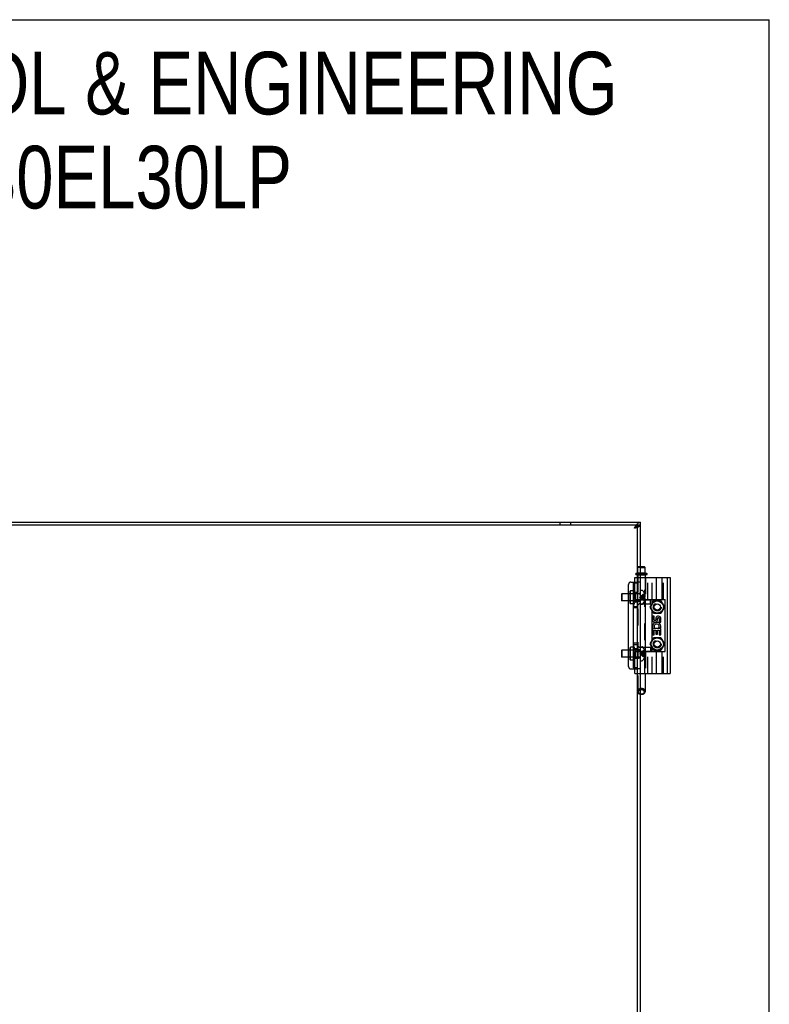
# Model space of a CAD drawing. Header units: inches. Extents: x 0 to 81, y 0 to 52.4.
# Tile 46 of 46: x 61 to 81, y 26.2 to 52.4. Entities that reach past the tile are written whole.
import ezdxf

# ---------------------------------------------------------------- set-up
doc = ezdxf.new("R2010")
doc.units = ezdxf.units.IN
doc.header["$LTSCALE"] = 4.452381
doc.header["$MEASUREMENT"] = 0
doc.linetypes.add('HIDDEN', pattern=[0.2, 0.1, -0.1])
doc.layers.get('0').update_dxf_attribs({"linetype": 'CONTINUOUS'})
for name, color, linetype in [('02___PRT_ALL_AXES', 7, 'CONTINUOUS'), ('DEFAULT_2', 8, 'HIDDEN'), ('DIMENSIONS', 7, 'CONTINUOUS')]:
    doc.layers.add(name, color=color, linetype=linetype)
doc.styles.get("Standard").update_dxf_attribs({"font": 'txt', "width": 0.8})

msp = doc.modelspace()

# ---------------------------------------------------------------- linework, layer by layer
at = {"color": 7, "linetype": 'Continuous'}
for p, q in [((0, 52.381), (80.9524, 52.381)), ((80.9524, 0), (80.9524, 52.381)), ((77.5211, 38.9386), (53.7496, 38.9386)), ((77.4399, 38.924), (77.4413, 38.9276)), ((77.4431, 13.0946), (77.4431, 38.9386)), ((77.5211, 38.9386), (77.5211, 39.0166)), ((77.5211, 37.8321), (77.6216, 37.8321)), ((77.5211, 37.8071), (77.6466, 37.8071)), ((77.6216, 37.8321), (77.6466, 37.8071)), ((77.6466, 37.6691), (77.6466, 37.8071)), ((77.5211, 37.6691), (77.6466, 37.6691)), ((77.6886, 37.6528), (77.5211, 37.6528)), ((77.5211, 37.6216), (77.6936, 37.6216)), ((77.6466, 37.6066), (77.5211, 37.6066)), ((77.5211, 37.5466), (78.3116, 37.5466)), ((77.6266, 37.6528), (77.6266, 37.6691)), ((77.6266, 37.6066), (77.6266, 37.6216)), ((77.6466, 37.6066), (77.6466, 37.5466)), ((77.6986, 37.6266), (77.6986, 37.6428)), ((77.9516, 36.9566), (77.9516, 37.5466)), ((78.1016, 36.9566), (78.1016, 37.5466)), ((78.2345, 37.5466), (78.2345, 34.9866)), ((78.3116, 37.5466), (78.3116, 34.9866)), ((77.2086, 37.1106), (77.2086, 37.3603)), ((77.2711, 37.4228), (77.4431, 37.4228)), ((77.4431, 37.3916), (77.3391, 37.3916)), ((77.3756, 37.3916), (77.3756, 37.4228)), ((77.5211, 37.2031), (77.5677, 37.2031)), ((77.0211, 37.1006), (77.0311, 37.1106)), ((77.0211, 37.1006), (77.0211, 36.9326)), ((77.0211, 36.9326), (77.0311, 36.9226)), ((77.2491, 37.1106), (77.0311, 37.1106)), ((77.0311, 37.1106), (77.0311, 36.9226)), ((77.2491, 37.1766), (77.2591, 37.1866)), ((77.2491, 36.8566), (77.2491, 37.1766)), ((77.3391, 37.1866), (77.2591, 37.1866)), ((77.2591, 36.8466), (77.2591, 37.1866)), ((77.6341, 37.1158), (77.6345, 37.1161)), ((77.6345, 37.1148), (77.6341, 37.1158)), ((77.6341, 37.032), (77.6345, 37.0321)), ((77.6345, 37.0011), (77.6341, 37.0011)), ((77.6345, 37.0321), (77.6445, 37.0321)), ((77.6445, 37.0011), (77.6345, 37.0011)), ((77.6455, 37.0806), (77.6445, 37.0851)), ((77.6445, 37.0321), (77.6458, 37.0353)), ((77.6458, 36.9978), (77.6445, 37.0011)), ((77.6445, 36.9481), (77.6455, 36.9525)), ((77.6458, 37.0353), (77.6468, 37.0385)), ((77.6468, 36.9946), (77.6458, 36.9978)), ((77.6463, 36.9566), (78.1816, 36.9566)), ((77.6466, 36.9566), (77.6466, 36.9481)), ((77.6468, 37.0385), (77.6477, 37.0418)), ((77.6477, 36.9913), (77.6468, 36.9946)), ((77.6477, 37.0418), (77.6485, 37.045)), ((77.6485, 36.9881), (77.6477, 36.9913)), ((77.6485, 37.045), (77.649, 37.0482)), ((77.649, 36.9849), (77.6485, 36.9881)), ((77.649, 37.0482), (77.6494, 37.0515)), ((77.6494, 36.9817), (77.649, 36.9849)), ((77.6494, 37.0515), (77.6492, 37.0555)), ((77.6492, 36.9776), (77.6494, 36.9817)), ((77.7936, 36.8441), (77.7936, 36.9481)), ((77.8366, 36.8547), (77.8366, 36.9566)), ((78.1816, 35.5766), (78.1816, 36.9566)), ((77.2491, 36.9226), (77.0311, 36.9226)), ((77.2086, 35.6106), (77.2086, 36.9226)), ((77.2491, 36.8566), (77.2591, 36.8466)), ((77.3391, 36.8466), (77.2591, 36.8466)), ((77.5211, 36.8301), (77.5677, 36.8301)), ((77.5892, 36.8441), (77.7936, 36.8441)), ((77.6341, 36.9173), (77.6345, 36.9183)), ((77.6345, 36.9171), (77.6341, 36.9173)), ((77.6466, 36.8441), (77.6466, 35.6891)), ((77.8764, 36.9236), (77.7811, 36.7586)), ((77.7811, 36.7586), (77.8764, 36.5936)), ((77.7823, 36.7586), (77.8769, 36.9226)), ((77.8769, 36.5946), (77.7823, 36.7586)), ((78.0669, 36.9236), (77.8764, 36.9236)), ((77.8769, 36.9226), (78.0663, 36.9226)), ((78.0663, 36.9226), (78.161, 36.7586)), ((78.161, 36.7586), (78.0663, 36.5946)), ((78.0669, 36.9236), (78.1622, 36.7586)), ((78.1622, 36.7586), (78.0669, 36.5936)), ((77.8366, 35.8707), (77.8366, 36.6624)), ((77.8859, 36.5177), (77.8405, 36.5177)), ((77.8405, 36.5177), (77.8405, 36.4191)), ((77.8764, 36.5936), (78.0669, 36.5936)), ((78.0663, 36.5946), (77.8769, 36.5946)), ((77.8859, 36.4191), (77.8859, 36.5177)), ((77.933, 36.4643), (77.933, 36.4145)), ((77.9768, 36.4191), (77.9768, 36.4495)), ((78.0223, 36.4495), (78.0223, 36.3509)), ((78.0677, 36.3509), (78.0677, 36.4495)), ((77.8536, 36.1842), (77.8405, 36.1842)), ((77.8405, 36.1842), (77.8405, 36.0177)), ((77.8785, 36.1842), (77.8983, 36.1981)), ((78.0677, 36.1842), (77.8785, 36.1842)), ((78.0167, 36.2102), (78.0584, 36.1922)), ((78.0223, 36.3509), (78.0677, 36.3509)), ((78.0677, 36.0177), (78.0677, 36.1842)), ((77.8764, 35.9396), (77.7811, 35.7746)), ((77.7823, 35.7746), (77.8769, 35.9386)), ((77.8405, 36.0177), (77.8859, 36.0177)), ((78.0669, 35.9396), (77.8764, 35.9396)), ((77.8769, 35.9386), (78.0663, 35.9386)), ((77.8859, 36.1388), (77.933, 36.1388)), ((77.8859, 36.0177), (77.8859, 36.1388)), ((77.933, 36.1388), (77.933, 36.0404)), ((77.933, 36.0404), (77.9768, 36.0404)), ((77.9768, 36.1388), (78.0223, 36.1388)), ((77.9768, 36.0404), (77.9768, 36.1388)), ((78.0223, 36.1388), (78.0223, 36.0177)), ((78.0223, 36.0177), (78.0677, 36.0177)), ((78.0663, 35.9386), (78.161, 35.7746)), ((78.0669, 35.9396), (78.1622, 35.7746)), ((77.2491, 35.6766), (77.2591, 35.6866)), ((77.2491, 35.3566), (77.2491, 35.6766)), ((77.3391, 35.6866), (77.2591, 35.6866)), ((77.2591, 35.3466), (77.2591, 35.6866)), ((77.5211, 35.7031), (77.5677, 35.7031)), ((77.5892, 35.6891), (77.7936, 35.6891)), ((77.7811, 35.7746), (77.8764, 35.6096)), ((77.8769, 35.6106), (77.7823, 35.7746)), ((77.7936, 35.6891), (77.7936, 35.5851)), ((77.8366, 35.5766), (77.8366, 35.6784)), ((78.161, 35.7746), (78.0663, 35.6106)), ((78.1622, 35.7746), (78.0669, 35.6096)), ((77.0211, 35.6006), (77.0311, 35.6106)), ((77.0211, 35.6006), (77.0211, 35.4326)), ((77.0211, 35.4326), (77.0311, 35.4226)), ((77.2491, 35.6106), (77.0311, 35.6106)), ((77.0311, 35.6106), (77.0311, 35.4226)), ((77.2491, 35.4226), (77.0311, 35.4226)), ((77.2086, 35.1728), (77.2086, 35.4226)), ((77.6341, 35.6158), (77.6345, 35.6161)), ((77.6345, 35.6148), (77.6341, 35.6158)), ((77.6341, 35.532), (77.6345, 35.5321)), ((77.6345, 35.5011), (77.6341, 35.5011)), ((77.6341, 35.4173), (77.6345, 35.4183)), ((77.6345, 35.4171), (77.6341, 35.4173)), ((77.6345, 35.5321), (77.6445, 35.5321)), ((77.6445, 35.5011), (77.6345, 35.5011)), ((77.6455, 35.5806), (77.6445, 35.5851)), ((77.6445, 35.5321), (77.6458, 35.5353)), ((77.6458, 35.4978), (77.6445, 35.5011)), ((77.6445, 35.4481), (77.6455, 35.4525)), ((77.6458, 35.5353), (77.6468, 35.5385)), ((77.6468, 35.4946), (77.6458, 35.4978)), ((77.6463, 35.5766), (78.1816, 35.5766)), ((77.6466, 35.5851), (77.6466, 35.5766)), ((77.6468, 35.5385), (77.6477, 35.5418)), ((77.6477, 35.4913), (77.6468, 35.4946)), ((77.6477, 35.5418), (77.6485, 35.545)), ((77.6485, 35.4881), (77.6477, 35.4913)), ((77.6485, 35.545), (77.649, 35.5482)), ((77.649, 35.4849), (77.6485, 35.4881)), ((77.649, 35.5482), (77.6494, 35.5515)), ((77.6494, 35.4817), (77.649, 35.4849)), ((77.6494, 35.5515), (77.6492, 35.5555)), ((77.6492, 35.4776), (77.6494, 35.4817)), ((77.8764, 35.6096), (78.0669, 35.6096)), ((78.0663, 35.6106), (77.8769, 35.6106)), ((77.9516, 34.9866), (77.9516, 35.5766)), ((78.1016, 34.9866), (78.1016, 35.5766)), ((77.2491, 35.3566), (77.2591, 35.3466)), ((77.3391, 35.3466), (77.2591, 35.3466)), ((77.2711, 35.1103), (77.4431, 35.1103)), ((77.4431, 35.1416), (77.3391, 35.1416)), ((77.3756, 35.1103), (77.3756, 35.1416)), ((77.5211, 35.3301), (77.5677, 35.3301)), ((77.5211, 34.9866), (78.3116, 34.9866)), ((77.6466, 34.9866), (77.6466, 34.5127))]:
    msp.add_line(p, q, dxfattribs=at)
at = {"color": 3, "linetype": 'Continuous'}
for p, q in [((53.7496, 39.0166), (77.5211, 39.0166)), ((77.5211, 13.0946), (77.5211, 38.9386)), ((77.3391, 35.1416), (77.3391, 37.3916)), ((77.6445, 36.9481), (77.7936, 36.9481)), ((77.6445, 35.5851), (77.7936, 35.5851))]:
    msp.add_line(p, q, dxfattribs=at)
at = {"color": 7, "linetype": 'Continuous'}
for points in [[(77.3631, 38.8586), (77.3697, 38.8638), (77.3763, 38.869), (77.3829, 38.8742), (77.3895, 38.8793), (77.3961, 38.8843), (77.4026, 38.8892), (77.4092, 38.8939), (77.4158, 38.8986), (77.4224, 38.903), (77.4278, 38.9065)], [(77.3631, 38.8586), (77.3688, 38.8622), (77.3745, 38.8658), (77.3801, 38.8695), (77.3857, 38.8731), (77.3911, 38.8767), (77.3964, 38.8804), (77.4015, 38.884), (77.4064, 38.8876), (77.4111, 38.8913), (77.4155, 38.8949), (77.4197, 38.8986), (77.4236, 38.9022), (77.4272, 38.9058)], [(77.4272, 38.9058), (77.4304, 38.9095), (77.4333, 38.9131), (77.4359, 38.9167), (77.4381, 38.9204), (77.4399, 38.924)], [(77.4413, 38.9276), (77.4423, 38.9313), (77.4429, 38.9349), (77.4431, 38.9386)], [(77.6341, 37.0011), (77.6343, 37.0062), (77.6344, 37.0114), (77.6345, 37.0166), (77.6344, 37.0217), (77.6343, 37.0269), (77.6341, 37.032)], [(77.6492, 37.0555), (77.6488, 37.0595), (77.6484, 37.0636), (77.6478, 37.0677), (77.6472, 37.0719), (77.6464, 37.0762), (77.6455, 37.0806)], [(77.6455, 36.9525), (77.6464, 36.9569), (77.6472, 36.9612), (77.6478, 36.9654), (77.6484, 36.9695), (77.6488, 36.9736), (77.6492, 36.9776)], [(77.6341, 35.5011), (77.6343, 35.5062), (77.6344, 35.5114), (77.6345, 35.5166), (77.6344, 35.5217), (77.6343, 35.5269), (77.6341, 35.532)], [(77.6492, 35.5555), (77.6488, 35.5595), (77.6484, 35.5636), (77.6478, 35.5677), (77.6472, 35.5719), (77.6464, 35.5762), (77.6455, 35.5806)], [(77.6455, 35.4525), (77.6464, 35.4569), (77.6472, 35.4612), (77.6478, 35.4654), (77.6484, 35.4695), (77.6488, 35.4736), (77.6492, 35.4776)], [(77.5486, 34.4278), (77.537, 34.4284), (77.5254, 34.4302), (77.5211, 34.4314)], [(77.6466, 34.5127), (77.6459, 34.5025), (77.6438, 34.4924), (77.6402, 34.4826), (77.6354, 34.4732), (77.6292, 34.4644), (77.6219, 34.4563), (77.6135, 34.4491), (77.6041, 34.4427), (77.594, 34.4374), (77.5832, 34.4333), (77.5719, 34.4303), (77.5603, 34.4284), (77.5486, 34.4278)]]:
    msp.add_lwpolyline(points, dxfattribs=at)
for centre, radius in [((77.9716, 36.7586), 0.163), ((77.9716, 36.7586), 0.085), ((77.9716, 35.7746), 0.163), ((77.9716, 35.7746), 0.085)]:
    msp.add_circle(centre, radius, dxfattribs=at)
for centre, radius, start, end in [((77.6886, 37.6428), 0.01, 0, 90), ((77.6936, 37.6266), 0.005, 270, 360), ((77.2711, 37.3603), 0.0625, 90, 180), ((77.5677, 37.1831), 0.02, 43.5138, 90), ((77.3923, 37.0166), 0.2618, 22.33569, 43.5138), ((77.3923, 37.0166), 0.2614, 15.19411, 22.08938), ((77.3923, 37.0166), 0.2614, 337.91063, 344.80589), ((77.5677, 36.8501), 0.02, 270, 316.4862), ((77.3923, 37.0166), 0.2618, 316.4862, 337.66431), ((77.9086, 36.4191), 0.0682, 180, 360), ((77.9097, 36.4191), 0.0238, 180, 348.70085), ((77.9995, 36.4495), 0.0682, 0, 167.41936), ((77.9995, 36.4495), 0.0227, 0, 180.0433), ((77.9517, 36.2372), 0.1114, 161.41995, 206.19627), ((77.9541, 36.2373), 0.1136, 336.5966, 161.87914), ((77.9541, 36.2373), 0.1136, 205.73708, 207.85351), ((77.9541, 36.2373), 0.0682, 336.59613, 215.11247), ((77.5677, 35.6831), 0.02, 43.5138, 90), ((77.3923, 35.5166), 0.2618, 22.33569, 43.5138), ((77.3923, 35.5166), 0.2618, 316.4862, 337.66431), ((77.3923, 35.5166), 0.2614, 15.19411, 22.08938), ((77.3923, 35.5166), 0.2614, 337.91063, 344.80589), ((77.2711, 35.1728), 0.0625, 180, 270), ((77.5677, 35.3501), 0.02, 270, 316.4862)]:
    msp.add_arc(centre, radius, start, end, dxfattribs=at)
at = {"layer": '02___PRT_ALL_AXES', "color": 8, "linetype": 'HIDDEN'}
for p, q in [((77.4431, 37.1416), (77.3391, 37.1416)), ((77.3391, 37.1416), (77.3391, 36.8916)), ((77.4431, 37.1416), (77.4431, 36.8916)), ((77.5131, 36.9481), (77.6526, 36.9481)), ((77.6526, 36.8441), (77.6526, 36.9481)), ((77.4431, 36.8916), (77.3391, 36.8916)), ((77.3391, 36.7741), (77.3391, 36.7399)), ((77.4431, 36.7399), (77.3391, 36.7399)), ((77.4431, 36.7741), (77.4431, 36.7399)), ((77.5131, 36.8441), (77.6526, 36.8441)), ((77.4431, 35.7932), (77.3391, 35.7932)), ((77.3391, 35.7932), (77.3391, 35.7591)), ((77.4431, 35.6416), (77.3391, 35.6416)), ((77.3391, 35.6416), (77.3391, 35.3916)), ((77.4431, 35.7932), (77.4431, 35.7591)), ((77.4431, 35.6416), (77.4431, 35.3916)), ((77.5131, 35.6891), (77.6526, 35.6891)), ((77.6526, 35.6891), (77.6526, 35.5851)), ((77.4431, 35.3916), (77.3391, 35.3916)), ((77.5131, 35.5851), (77.6526, 35.5851))]:
    msp.add_line(p, q, dxfattribs=at)
at = {"layer": 'DEFAULT_2', "color": 8, "linetype": 'HIDDEN'}
for p, q in [((75.3806, 39.0166), (75.3806, 38.9386)), ((75.6616, 39.0166), (75.6616, 38.9386)), ((77.5014, 38.937), (77.508, 38.9379)), ((77.4756, 37.8321), (77.4506, 37.8071)), ((77.5211, 37.8071), (77.4506, 37.8071)), ((77.4506, 37.6691), (77.4506, 37.8071)), ((77.4756, 37.8321), (77.5211, 37.8321)), ((77.3756, 37.5466), (77.5211, 37.5466)), ((77.3756, 37.4228), (77.3756, 37.5466)), ((77.3986, 37.6266), (77.3986, 37.6428)), ((77.4036, 37.6216), (77.5211, 37.6216)), ((77.5211, 37.6528), (77.4086, 37.6528)), ((77.4376, 37.5466), (77.4376, 36.9566)), ((77.4506, 37.6691), (77.5211, 37.6691)), ((77.5211, 37.6066), (77.4506, 37.6066)), ((77.4506, 37.6066), (77.4506, 34.5127)), ((77.4551, 37.6428), (77.4551, 37.6266)), ((77.4686, 37.6266), (77.4686, 37.6428)), ((77.4706, 37.6066), (77.4706, 37.6691)), ((77.4716, 37.6266), (77.4716, 37.6428)), ((77.4966, 37.6266), (77.4966, 37.6428)), ((77.5074, 37.6266), (77.5074, 37.6428)), ((77.5898, 37.6266), (77.5898, 37.6428)), ((77.6006, 37.6266), (77.6006, 37.6428)), ((77.6174, 37.6266), (77.6174, 37.6428)), ((77.6256, 37.6266), (77.6256, 37.6428)), ((77.6266, 37.6216), (77.6266, 37.6528)), ((77.6286, 37.6266), (77.6286, 37.6428)), ((77.6422, 37.6428), (77.6422, 37.6266)), ((77.6436, 34.9866), (77.6436, 37.5466)), ((77.6466, 37.5466), (77.6466, 36.9566)), ((77.6596, 37.5466), (77.6596, 36.9566)), ((77.7216, 36.9566), (77.7216, 37.5466)), ((77.8366, 36.9566), (77.8366, 37.5466)), ((78.1416, 36.9566), (78.1416, 37.5466)), ((77.3756, 36.9566), (77.3756, 37.3916)), ((77.5211, 37.4228), (77.4431, 37.4228)), ((77.2086, 36.9226), (77.2086, 37.1106)), ((77.2591, 37.1116), (77.2491, 37.1216)), ((77.4929, 37.1106), (77.2491, 37.1106)), ((77.3831, 37.1116), (77.2591, 37.1116)), ((77.3931, 37.1411), (77.3391, 37.1411)), ((77.3756, 36.9566), (77.6463, 36.9566)), ((77.3831, 37.1116), (77.3931, 37.1216)), ((77.3831, 37.1116), (77.3831, 36.9216)), ((77.3931, 36.8921), (77.3931, 37.1411)), ((77.4431, 37.1256), (77.5211, 37.1256)), ((77.5296, 37.0359), (77.5105, 37.0166)), ((77.5296, 37.0196), (77.5105, 37.0166)), ((77.5211, 37.0182), (77.5105, 37.0166)), ((77.5296, 37.0135), (77.5105, 37.0166)), ((77.5211, 37.0149), (77.5105, 37.0166)), ((77.5297, 37.0097), (77.5105, 37.0166)), ((77.5296, 36.9972), (77.5105, 37.0166)), ((77.5131, 36.9481), (77.6445, 36.9481)), ((77.5296, 37.0196), (77.5211, 37.0182)), ((77.5296, 37.0135), (77.5211, 37.0149)), ((77.5362, 37.0205), (77.5296, 37.0196)), ((77.5362, 37.0126), (77.5296, 37.0135)), ((77.5494, 37.0224), (77.5362, 37.0205)), ((77.5494, 37.0107), (77.5362, 37.0126)), ((77.5697, 37.0251), (77.5494, 37.0224)), ((77.5575, 37.0096), (77.5494, 37.0107)), ((77.5697, 37.008), (77.5575, 37.0096)), ((77.5907, 37.0276), (77.5697, 37.0251)), ((77.5787, 37.0069), (77.5697, 37.008)), ((77.5907, 37.0055), (77.5787, 37.0069)), ((77.6123, 37.0299), (77.5907, 37.0276)), ((77.6123, 37.0032), (77.5907, 37.0055)), ((77.6345, 37.0321), (77.612, 37.0299)), ((77.6345, 37.0011), (77.612, 37.0032)), ((77.6345, 37.1148), (77.6345, 37.0321)), ((77.6345, 37.0851), (77.6445, 37.0851)), ((77.6345, 37.0515), (77.6494, 37.0515)), ((77.6345, 37.0011), (77.6345, 36.9183)), ((77.6345, 36.9817), (77.6494, 36.9817)), ((77.6466, 36.9481), (77.6466, 36.8441)), ((77.4929, 36.9226), (77.2491, 36.9226)), ((77.2591, 36.9216), (77.2491, 36.9116)), ((77.3831, 36.9216), (77.2591, 36.9216)), ((77.3931, 36.8921), (77.3391, 36.8921)), ((77.3391, 36.7741), (77.4431, 36.7741)), ((77.3831, 36.9216), (77.3931, 36.9116)), ((77.4431, 36.9076), (77.5211, 36.9076)), ((77.5131, 36.8441), (77.5892, 36.8441)), ((77.6341, 36.9173), (77.6344, 36.9171)), ((77.2591, 35.6116), (77.2491, 35.6216)), ((77.3391, 35.7591), (77.4431, 35.7591)), ((77.3931, 35.6411), (77.3391, 35.6411)), ((77.3831, 35.6116), (77.3931, 35.6216)), ((77.3931, 35.3921), (77.3931, 35.6411)), ((77.4431, 35.6256), (77.5211, 35.6256)), ((77.5131, 35.6891), (77.5892, 35.6891)), ((77.6466, 35.6891), (77.6466, 35.5851)), ((77.2086, 35.4226), (77.2086, 35.6106)), ((77.4929, 35.6106), (77.2491, 35.6106)), ((77.4929, 35.4226), (77.2491, 35.4226)), ((77.2591, 35.4216), (77.2491, 35.4116)), ((77.3831, 35.6116), (77.2591, 35.6116)), ((77.3831, 35.4216), (77.2591, 35.4216)), ((77.3931, 35.3921), (77.3391, 35.3921)), ((77.3756, 35.5766), (77.6463, 35.5766)), ((77.3756, 35.1416), (77.3756, 35.5766)), ((77.3831, 35.6116), (77.3831, 35.4216)), ((77.3831, 35.4216), (77.3931, 35.4116)), ((77.4376, 35.5766), (77.4376, 34.9866)), ((77.4431, 35.4076), (77.5211, 35.4076)), ((77.5296, 35.5359), (77.5105, 35.5166)), ((77.5296, 35.5196), (77.5105, 35.5166)), ((77.5211, 35.5182), (77.5105, 35.5166)), ((77.5296, 35.5135), (77.5105, 35.5166)), ((77.5211, 35.5149), (77.5105, 35.5166)), ((77.5296, 35.4972), (77.5105, 35.5166)), ((77.5131, 35.5851), (77.6445, 35.5851)), ((77.5296, 35.5196), (77.5211, 35.5182)), ((77.5296, 35.5135), (77.5211, 35.5149)), ((77.5362, 35.5205), (77.5296, 35.5196)), ((77.5362, 35.5126), (77.5296, 35.5135)), ((77.5494, 35.5224), (77.5362, 35.5205)), ((77.5494, 35.5107), (77.5362, 35.5126)), ((77.5697, 35.5251), (77.5494, 35.5224)), ((77.5575, 35.5096), (77.5494, 35.5107)), ((77.5697, 35.508), (77.5575, 35.5096)), ((77.5907, 35.5276), (77.5697, 35.5251)), ((77.5787, 35.5069), (77.5697, 35.508)), ((77.5907, 35.5055), (77.5787, 35.5069)), ((77.6123, 35.5299), (77.5907, 35.5276)), ((77.6123, 35.5032), (77.5907, 35.5055)), ((77.6345, 35.5321), (77.612, 35.5299)), ((77.6345, 35.5011), (77.612, 35.5032)), ((77.6341, 35.4173), (77.6344, 35.4171)), ((77.6345, 35.6148), (77.6345, 35.5321)), ((77.6345, 35.5515), (77.6494, 35.5515)), ((77.6345, 35.5011), (77.6345, 35.4183)), ((77.6345, 35.4817), (77.6494, 35.4817)), ((77.6345, 35.4481), (77.6445, 35.4481)), ((77.6466, 35.5766), (77.6466, 34.9866)), ((77.6596, 35.5766), (77.6596, 34.9866)), ((77.7216, 34.9866), (77.7216, 35.5766)), ((77.8366, 34.9866), (77.8366, 35.5766)), ((78.1416, 34.9866), (78.1416, 35.5766)), ((77.3756, 34.9866), (77.3756, 35.1103)), ((77.5211, 35.1103), (77.4431, 35.1103)), ((77.3756, 34.9866), (77.5211, 34.9866))]:
    msp.add_line(p, q, dxfattribs=at)
for points in [[(77.3631, 38.8586), (77.3697, 38.8689), (77.3763, 38.8792), (77.3829, 38.8894), (77.3895, 38.8994), (77.3961, 38.9093), (77.4026, 38.919), (77.4092, 38.9284), (77.4158, 38.9376), (77.4224, 38.9463), (77.429, 38.9547), (77.4356, 38.9627), (77.4421, 38.9703), (77.4487, 38.9773), (77.4553, 38.9839), (77.4619, 38.9899), (77.4685, 38.9954), (77.4751, 39.0003), (77.4816, 39.0045), (77.4882, 39.0082), (77.4948, 39.0112), (77.5014, 39.0135), (77.508, 39.0152), (77.5146, 39.0162), (77.5211, 39.0166)], [(77.3631, 38.8586), (77.3727, 38.8616), (77.3822, 38.8647), (77.3916, 38.8678), (77.401, 38.8709), (77.4101, 38.8739), (77.4192, 38.877), (77.428, 38.8801), (77.4366, 38.8832), (77.4449, 38.8862), (77.4529, 38.8893), (77.4606, 38.8924), (77.4679, 38.8955), (77.4749, 38.8986), (77.4814, 38.9016), (77.4875, 38.9047), (77.4932, 38.9078), (77.4983, 38.9109), (77.503, 38.9139), (77.5072, 38.917), (77.5109, 38.9201), (77.514, 38.9232), (77.5165, 38.9262), (77.5185, 38.9293), (77.52, 38.9324), (77.5208, 38.9355), (77.5211, 38.9386)], [(77.4278, 38.9065), (77.429, 38.9073), (77.4356, 38.9113), (77.4421, 38.9151)], [(77.4421, 38.9151), (77.4487, 38.9187), (77.4553, 38.922), (77.4619, 38.9251), (77.4685, 38.9278), (77.4751, 38.9303), (77.4816, 38.9325), (77.4882, 38.9343), (77.4948, 38.9358), (77.5014, 38.937)], [(77.508, 38.9379), (77.5146, 38.9384), (77.5211, 38.9386)], [(77.4716, 37.6428), (77.4715, 37.6441), (77.4713, 37.6453), (77.4708, 37.6464), (77.4703, 37.6475), (77.4696, 37.6485), (77.4688, 37.6494), (77.4679, 37.6501), (77.4669, 37.6508), (77.4659, 37.6514), (77.4649, 37.6519), (77.4637, 37.6523), (77.4626, 37.6526), (77.4614, 37.6528), (77.4603, 37.6528)], [(77.4716, 37.6266), (77.4716, 37.6258), (77.4714, 37.6251), (77.4711, 37.6244), (77.4707, 37.6238), (77.4702, 37.6233), (77.4697, 37.6228), (77.4691, 37.6225), (77.4685, 37.6221), (77.4679, 37.6219), (77.4672, 37.6217), (77.4665, 37.6216), (77.4659, 37.6216)], [(77.4966, 37.6428), (77.4965, 37.644), (77.4963, 37.6452), (77.4959, 37.6464), (77.4954, 37.6474), (77.4947, 37.6484), (77.494, 37.6493), (77.4931, 37.6501), (77.4922, 37.6508), (77.4911, 37.6514), (77.4901, 37.6519), (77.489, 37.6523), (77.4879, 37.6526), (77.4867, 37.6528), (77.4856, 37.6528)], [(77.4966, 37.6266), (77.4966, 37.6258), (77.4964, 37.6251), (77.4961, 37.6245), (77.4958, 37.6239), (77.4954, 37.6234), (77.4949, 37.6229), (77.4943, 37.6225), (77.4937, 37.6221), (77.4931, 37.6219), (77.4924, 37.6217), (77.4918, 37.6216), (77.4911, 37.6216)], [(77.5074, 37.6428), (77.5075, 37.6441), (77.5075, 37.6453), (77.5076, 37.6464), (77.5076, 37.6475), (77.5077, 37.6485), (77.5079, 37.6494), (77.508, 37.6501), (77.5081, 37.6508), (77.5082, 37.6514), (77.5084, 37.6519), (77.5085, 37.6523), (77.5086, 37.6526), (77.5087, 37.6528), (77.5089, 37.6528)], [(77.5074, 37.6266), (77.5074, 37.6258), (77.5075, 37.6251), (77.5075, 37.6244), (77.5076, 37.6238), (77.5077, 37.6233), (77.5077, 37.6228), (77.5078, 37.6225), (77.5079, 37.6221), (77.508, 37.6219), (77.5081, 37.6217), (77.5082, 37.6216), (77.5082, 37.6216)], [(77.5898, 37.6428), (77.5898, 37.6441), (77.5898, 37.6453), (77.5897, 37.6464), (77.5896, 37.6475), (77.5895, 37.6485), (77.5894, 37.6494), (77.5893, 37.6501), (77.5892, 37.6508), (77.589, 37.6514), (77.5889, 37.6519), (77.5888, 37.6523), (77.5886, 37.6526), (77.5885, 37.6528), (77.5884, 37.6528)], [(77.5898, 37.6266), (77.5898, 37.6258), (77.5898, 37.6251), (77.5898, 37.6244), (77.5897, 37.6238), (77.5896, 37.6233), (77.5895, 37.6228), (77.5895, 37.6225), (77.5894, 37.6221), (77.5893, 37.6219), (77.5892, 37.6217), (77.5891, 37.6216), (77.589, 37.6216)], [(77.6006, 37.6428), (77.6007, 37.644), (77.601, 37.6452), (77.6014, 37.6464), (77.6019, 37.6474), (77.6026, 37.6484), (77.6033, 37.6493), (77.6042, 37.6501), (77.6051, 37.6508), (77.6061, 37.6514), (77.6072, 37.6519), (77.6083, 37.6523), (77.6094, 37.6526), (77.6105, 37.6528), (77.6117, 37.6528)], [(77.6006, 37.6266), (77.6007, 37.6258), (77.6009, 37.6251), (77.6011, 37.6245), (77.6015, 37.6239), (77.6019, 37.6234), (77.6024, 37.6229), (77.603, 37.6225), (77.6036, 37.6221), (77.6042, 37.6219), (77.6048, 37.6217), (77.6055, 37.6216), (77.6062, 37.6216)], [(77.6174, 37.6428), (77.6174, 37.644), (77.6176, 37.6451), (77.6178, 37.6461), (77.618, 37.647), (77.6183, 37.6478), (77.6186, 37.6486), (77.619, 37.6492), (77.6193, 37.6498), (77.6197, 37.6503), (77.6201, 37.6508), (77.6205, 37.6512), (77.6209, 37.6516), (77.6213, 37.6519), (77.6217, 37.6521), (77.6221, 37.6523), (77.6225, 37.6525), (77.6229, 37.6526), (77.6233, 37.6527), (77.6237, 37.6528), (77.6241, 37.6528)], [(77.6174, 37.6266), (77.6174, 37.6259), (77.6175, 37.6253), (77.6176, 37.6248), (77.6177, 37.6243), (77.6179, 37.6239), (77.6181, 37.6235), (77.6183, 37.6231), (77.6185, 37.6228), (77.6187, 37.6226), (77.6189, 37.6224), (77.6192, 37.6222), (77.6194, 37.622), (77.6196, 37.6219), (77.6199, 37.6217), (77.6201, 37.6217), (77.6203, 37.6216), (77.6205, 37.6216), (77.6208, 37.6216)], [(77.6256, 37.6428), (77.6257, 37.6441), (77.626, 37.6453), (77.6264, 37.6464), (77.627, 37.6475), (77.6277, 37.6485), (77.6285, 37.6494), (77.6294, 37.6501), (77.6303, 37.6508), (77.6313, 37.6514), (77.6324, 37.6519), (77.6335, 37.6523), (77.6347, 37.6526), (77.6358, 37.6528), (77.637, 37.6528)], [(77.6256, 37.6266), (77.6257, 37.6258), (77.6259, 37.6251), (77.6262, 37.6244), (77.6266, 37.6238), (77.627, 37.6233), (77.6276, 37.6228), (77.6281, 37.6225), (77.6288, 37.6221), (77.6294, 37.6219), (77.6301, 37.6217), (77.6307, 37.6216), (77.6314, 37.6216)], [(77.6345, 37.0851), (77.6123, 37.0756), (77.5908, 37.0654), (77.5698, 37.0544), (77.5495, 37.0425), (77.5297, 37.0299), (77.5105, 37.0166)], [(77.6345, 37.0515), (77.6123, 37.0466), (77.5908, 37.0414), (77.5698, 37.0358), (77.5495, 37.0298), (77.5297, 37.0234), (77.5105, 37.0166)], [(77.6345, 36.9481), (77.6123, 36.9575), (77.5908, 36.9677), (77.5698, 36.9788), (77.5495, 36.9906), (77.5297, 37.0032), (77.5105, 37.0166)], [(77.6341, 37.1158), (77.612, 37.1021), (77.5905, 37.0873), (77.5696, 37.0713), (77.5493, 37.0542), (77.5296, 37.0359)], [(77.6341, 36.9173), (77.612, 36.931), (77.5905, 36.9458), (77.5696, 36.9618), (77.5493, 36.9789), (77.5296, 36.9972)], [(77.6345, 36.9817), (77.6123, 36.9865), (77.5908, 36.9917), (77.5698, 36.9973), (77.5495, 37.0033), (77.5297, 37.0097)], [(77.6345, 35.5851), (77.6123, 35.5756), (77.5908, 35.5654), (77.5698, 35.5544), (77.5495, 35.5425), (77.5297, 35.5299), (77.5105, 35.5166)], [(77.6345, 35.5515), (77.6123, 35.5466), (77.5908, 35.5414), (77.5698, 35.5358), (77.5495, 35.5298), (77.5297, 35.5234), (77.5105, 35.5166)], [(77.6345, 35.4817), (77.6123, 35.4865), (77.5908, 35.4917), (77.5698, 35.4973), (77.5495, 35.5033), (77.5297, 35.5097), (77.5105, 35.5166)], [(77.6345, 35.4481), (77.6123, 35.4575), (77.5908, 35.4677), (77.5698, 35.4788), (77.5495, 35.4906), (77.5297, 35.5032), (77.5105, 35.5166)], [(77.6341, 35.6158), (77.612, 35.6021), (77.5905, 35.5873), (77.5696, 35.5713), (77.5493, 35.5542), (77.5296, 35.5359)], [(77.6341, 35.4173), (77.612, 35.431), (77.5905, 35.4458), (77.5696, 35.4618), (77.5493, 35.4789), (77.5296, 35.4972)], [(77.4506, 34.5127), (77.4514, 34.5229), (77.4535, 34.533), (77.457, 34.5428), (77.4619, 34.5522), (77.468, 34.561), (77.4754, 34.5691), (77.4838, 34.5763), (77.4931, 34.5827), (77.5033, 34.5879), (77.5141, 34.5921), (77.5254, 34.5951), (77.5369, 34.597), (77.5486, 34.5976)], [(77.5486, 34.5976), (77.5603, 34.597), (77.5719, 34.5951), (77.5831, 34.5921), (77.5939, 34.588), (77.6041, 34.5827), (77.6135, 34.5763), (77.6219, 34.5691), (77.6292, 34.561), (77.6354, 34.5522), (77.6402, 34.5429), (77.6438, 34.5331), (77.6459, 34.523), (77.6466, 34.5127)], [(77.5211, 34.4314), (77.5141, 34.4333), (77.5033, 34.4374), (77.4932, 34.4427), (77.4838, 34.449), (77.4754, 34.4563), (77.4681, 34.4644), (77.4619, 34.4732), (77.457, 34.4825), (77.4535, 34.4923), (77.4514, 34.5024), (77.4506, 34.5127)], [(77.5486, 34.437), (77.5399, 34.4374), (77.5313, 34.4388), (77.523, 34.441), (77.5149, 34.4441), (77.5073, 34.4481), (77.5004, 34.4528), (77.4941, 34.4582), (77.4886, 34.4642), (77.484, 34.4707), (77.4804, 34.4777), (77.4778, 34.485), (77.4762, 34.4926), (77.4756, 34.5002), (77.4762, 34.5078), (77.4778, 34.5154), (77.4804, 34.5227), (77.484, 34.5296), (77.4886, 34.5362), (77.4941, 34.5422), (77.5003, 34.5476), (77.5073, 34.5523), (77.5149, 34.5563), (77.5229, 34.5594), (77.5313, 34.5616), (77.5399, 34.563), (77.5486, 34.5634)], [(77.5486, 34.5634), (77.5574, 34.563), (77.5659, 34.5616), (77.5743, 34.5594), (77.5824, 34.5563), (77.5899, 34.5523), (77.5969, 34.5476), (77.6032, 34.5422), (77.6086, 34.5362), (77.6132, 34.5296), (77.6169, 34.5227), (77.6195, 34.5154), (77.6211, 34.5078), (77.6216, 34.5002), (77.6211, 34.4926), (77.6195, 34.485), (77.6169, 34.4777), (77.6132, 34.4708), (77.6087, 34.4642), (77.6032, 34.4582), (77.5969, 34.4528), (77.5899, 34.4481), (77.5824, 34.4441), (77.5743, 34.441), (77.5659, 34.4388), (77.5574, 34.4374), (77.5486, 34.437)]]:
    msp.add_lwpolyline(points, dxfattribs=at)
for centre in [(77.9716, 36.7586), (77.9716, 35.7746)]:
    msp.add_circle(centre, 0.105, dxfattribs=at)
for centre, radius, start, end in [((77.4086, 37.6428), 0.01, 90, 180), ((77.4036, 37.6266), 0.005, 180, 270), ((77.4451, 37.6428), 0.01, 0, 90), ((77.4501, 37.6266), 0.005, 270, 360), ((77.4586, 37.6428), 0.01, 0, 90), ((77.4636, 37.6266), 0.005, 270, 360), ((77.6386, 37.6428), 0.01, 90, 180), ((77.6336, 37.6266), 0.005, 180, 270), ((77.6522, 37.6428), 0.01, 90, 180), ((77.6472, 37.6266), 0.005, 180, 270), ((77.5131, 36.7741), 0.174, 90, 180), ((77.4929, 37.1388), 0.0282, 270, 360), ((77.5131, 36.7741), 0.07, 90, 180), ((77.4929, 36.8944), 0.0282, 0, 90), ((77.5131, 35.7591), 0.174, 180, 270), ((77.5131, 35.7591), 0.07, 180, 270), ((77.4929, 35.6388), 0.0282, 270, 360), ((77.4929, 35.3944), 0.0282, 0, 90)]:
    msp.add_arc(centre, radius, start, end, dxfattribs=at)

# ---------------------------------------------------------------- texts
at = {"layer": 'DIMENSIONS', "color": 2, "linetype": 'Continuous', "insert": (60.7709, 51.5275), "char_height": 1.666667, "width": 38.666667, "attachment_point": 2, "line_spacing_factor": 0.9}
msp.add_mtext('SAGINAW CONTROL & ENGINEERING\\PSCE-DF30EL30LP', dxfattribs=at)

doc.saveas('drawing.dxf')
